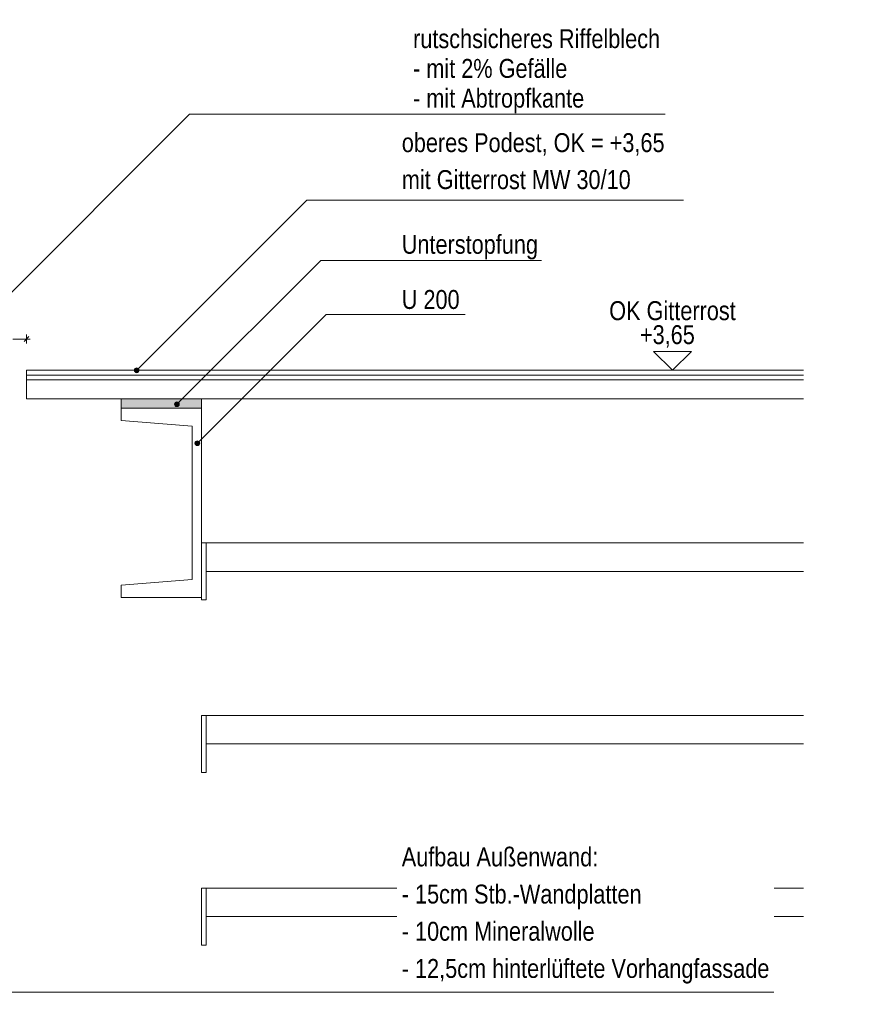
# Model space of a CAD drawing. Header units: metres. Extents: x -58265 to 854892, y -56510 to 35250.
# Tile 46 of 47: x 682900 to 683787, y -56481 to -55440. Entities that reach past the tile are written whole.
import ezdxf

# ---------------------------------------------------------------- set-up
doc = ezdxf.new("R2010")
doc.units = ezdxf.units.M
doc.header["$LTSCALE"] = 0.05
doc.linetypes.add('Wipeout_Contour', pattern=[20000, 0, -20000])
for name, color, linetype in [('Detail_ Stahltreppe_10_5_A_1_Schraffuren', 7, 'Continuous'), ('Detail_ Stahltreppe_10_5_A_4_Detail_Bemaßung', 7, 'Continuous'), ('Detail_ Stahltreppe_10_5_A_4_Detail_Inhalt', 7, 'Continuous'), ('Detail_ Stahltreppe_10_5_A_4_Detail_Schraffur', 7, 'Continuous'), ('Detail_ Stahltreppe_10_5_A_4_Details_Linien', 7, 'Continuous'), ('Detail_ Stahltreppe_10_5_A_4_N_Detail_Inhalt', 7, 'Continuous')]:
    doc.layers.add(name, color=color, linetype=linetype)
doc.styles.add('ERSTELLTER_STIL_2', font='txt')

msp = doc.modelspace()

# ---------------------------------------------------------------- hatches: boundary and pattern name
at = {"layer": 'Detail_ Stahltreppe_10_5_A_1_Schraffuren', "linetype": 'Continuous', "lineweight": 15}
for points in [[(683020.93, -55811.129), (683021.12, -55812.086), (683021.662, -55812.897), (683022.473, -55813.439), (683023.43, -55813.629), (683024.386, -55813.439), (683025.198, -55812.897), (683025.739, -55812.086), (683025.93, -55811.129), (683025.739, -55810.172), (683025.198, -55809.361), (683024.386, -55808.819), (683023.43, -55808.629), (683022.473, -55808.819), (683021.662, -55809.361), (683021.12, -55810.172)], [(683063.395, -55846.986), (683063.585, -55847.943), (683064.127, -55848.754), (683064.938, -55849.296), (683065.895, -55849.486), (683066.851, -55849.296), (683067.662, -55848.754), (683068.204, -55847.943), (683068.395, -55846.986), (683068.204, -55846.029), (683067.662, -55845.218), (683066.851, -55844.676), (683065.895, -55844.486), (683064.938, -55844.676), (683064.127, -55845.218), (683063.585, -55846.029)], [(683084.996, -55888.202), (683085.186, -55889.159), (683085.728, -55889.97), (683086.539, -55890.512), (683087.496, -55890.702), (683088.453, -55890.512), (683089.264, -55889.97), (683089.806, -55889.159), (683089.996, -55888.202), (683089.806, -55887.246), (683089.264, -55886.435), (683088.453, -55885.893), (683087.496, -55885.702), (683086.539, -55885.893), (683085.728, -55886.435), (683085.186, -55887.246)]]:
    msp.add_hatch(color=7, dxfattribs=at).paths.add_polyline_path(points)
at = {"layer": 'Detail_ Stahltreppe_10_5_A_1_Schraffuren', "linetype": 'Continuous', "lineweight": 18}
msp.add_hatch(color=49, dxfattribs=at).paths.add_polyline_path([(683006.938, -55841.129), (683006.938, -55851.128), (683091.938, -55851.128), (683091.938, -55841.129)])

# ---------------------------------------------------------------- linework, layer by layer
at = {"layer": 'Detail_ Stahltreppe_10_5_A_4_Detail_Bemaßung', "color": 7, "linetype": 'Continuous', "lineweight": 13}
for p, q in [((682892.592, -55778.037), (682906.938, -55778.037)), ((682904.438, -55780.537), (682909.438, -55775.537)), ((682906.938, -55782.725), (682906.938, -55773.35)), ((682906.938, -55778.037), (682910.688, -55778.037)), ((683589.544, -55811.129), (683569.544, -55791.129)), ((683569.544, -55791.129), (683609.544, -55791.129)), ((683609.544, -55791.129), (683589.544, -55811.129)), ((683589.544, -55811.129), (683539.544, -55811.129)), ((683589.544, -55811.129), (683604.544, -55811.129))]:
    msp.add_line(p, q, dxfattribs=at)
at = {"layer": 'Detail_ Stahltreppe_10_5_A_4_Detail_Schraffur', "color": 7, "linetype": 'Continuous', "lineweight": 15, "flags": 128}
msp.add_lwpolyline([(683006.938, -55841.129), (683091.938, -55841.129), (683091.938, -55851.128), (683006.938, -55851.128)], close=True, dxfattribs=at)
at = {"layer": 'Detail_ Stahltreppe_10_5_A_4_Details_Linien', "color": 7, "linetype": 'Continuous', "lineweight": 15, "flags": 128}
for points in [[(683727.873, -55811.129), (682906.938, -55811.129), (682906.938, -55841.129), (683727.873, -55841.129)], [(682906.938, -55816.129), (683727.873, -55816.129)], [(682906.938, -55821.129), (683727.873, -55821.129)], [(683081.938, -55951.128), (683081.938, -55870.128), (683006.938, -55864.128), (683006.938, -55851.128), (683091.938, -55851.128), (683091.938, -55951.128)], [(683091.938, -55951.128), (683091.938, -56051.128), (683006.938, -56051.128), (683006.938, -56038.128), (683081.938, -56032.128), (683081.938, -55951.128)], [(683727.873, -55993.629), (683096.938, -55993.629), (683096.938, -56023.629), (683727.873, -56023.629)], [(683727.873, -56176.129), (683096.938, -56176.129), (683096.938, -56206.129), (683727.873, -56206.129)], [(683727.873, -56358.629), (683096.938, -56358.629), (683096.938, -56388.629), (683727.873, -56388.629)]]:
    msp.add_lwpolyline(points, dxfattribs=at)
for points in [[(683096.938, -55993.629), (683091.938, -55993.629), (683091.938, -56053.676), (683096.938, -56053.676)], [(683096.938, -56176.129), (683091.938, -56176.129), (683091.938, -56236.176), (683096.938, -56236.176)], [(683096.938, -56358.629), (683091.938, -56358.629), (683091.938, -56418.675), (683096.938, -56418.675)]]:
    msp.add_lwpolyline(points, close=True, dxfattribs=at)
at = {"layer": 'Detail_ Stahltreppe_10_5_A_4_N_Detail_Inhalt', "color": 7, "linetype": 'Continuous', "lineweight": 15}
for p, q in [((682808.011, -55811.633), (683079.173, -55540.471)), ((683025.198, -55809.361), (683203.204, -55631.355)), ((683067.662, -55845.218), (683217.898, -55694.982)), ((683089.264, -55886.435), (683223.505, -55752.194))]:
    msp.add_line(p, q, dxfattribs=at)
at = {"layer": 'Detail_ Stahltreppe_10_5_A_4_N_Detail_Inhalt', "color": 251, "linetype": 'Continuous', "lineweight": 13}
msp.add_line((682833.951, -56468.419), (683283.827, -56468.419), dxfattribs=at)
at = {"layer": 'Detail_ Stahltreppe_10_5_A_4_N_Detail_Inhalt', "color": 7, "linetype": 'Continuous', "lineweight": 15}
for centre in [(683023.43, -55811.129), (683065.895, -55846.986), (683087.496, -55888.202)]:
    msp.add_circle(centre, 2.5, dxfattribs=at)

# ---------------------------------------------------------------- texts
at = {"layer": 'Detail_ Stahltreppe_10_5_A_4_Detail_Bemaßung', "color": 7, "linetype": 'Continuous', "lineweight": 13, "insert": (682873.557, -55780.684), "char_height": 15, "attachment_point": 7, "style": 'ERSTELLTER_STIL_2'}
msp.add_mtext('\\A1;{\\pql;\\fSwis721 Cn BT|b0|i0|c0|p0;\\W1.000000;1\\fSwis721 Cn BT|b0|i0|c0|p0;\\W1.000000;\\A1{\\H.66x;\\S5^  ;}}', dxfattribs=at)
at = {"layer": 'Detail_ Stahltreppe_10_5_A_4_Detail_Inhalt', "color": 7, "linetype": 'Continuous', "lineweight": 70, "insert": (683589.544, -55748.217), "char_height": 20, "attachment_point": 5, "style": 'ERSTELLTER_STIL_2'}
msp.add_mtext('\\A1;{\\pqc;\\fSwis721 Cn BT|b0|i0|c0|p0;\\W1.000000;OK Gitterrost}', dxfattribs=at)

# ---------------------------------------------------------------- wipeouts: each hides what was drawn before it
at = {"color": 254, "linetype": 'Wipeout_Contour', "lineweight": 0, "ltscale": 2742781.359680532}
msp.add_wipeout([(683310.45, -55545.471), (683581.831, -55545.471), (683581.831, -55440.471), (683310.45, -55440.471)], dxfattribs=at).dxf.layer = 'Detail_ Stahltreppe_10_5_A_1_Schraffuren'
at = {"color": 254, "linetype": 'Wipeout_Contour', "lineweight": 0, "ltscale": 2742830.907002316}
msp.add_wipeout([(683298.502, -55644.272), (683601.289, -55644.272), (683601.289, -55555.105), (683298.502, -55555.105)], dxfattribs=at).dxf.layer = 'Detail_ Stahltreppe_10_5_A_1_Schraffuren'
at = {"color": 254, "linetype": 'Wipeout_Contour', "lineweight": 0, "ltscale": 2742557.320187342}
msp.add_wipeout([(683298.502, -55699.982), (683451.107, -55699.982), (683451.107, -55658.315), (683298.502, -55658.315)], dxfattribs=at).dxf.layer = 'Detail_ Stahltreppe_10_5_A_1_Schraffuren'
at = {"color": 254, "linetype": 'Wipeout_Contour', "lineweight": 0, "ltscale": 2742414.936249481}
msp.add_wipeout([(683298.502, -55757.194), (683370.351, -55757.194), (683370.351, -55715.527), (683298.502, -55715.527)], dxfattribs=at).dxf.layer = 'Detail_ Stahltreppe_10_5_A_1_Schraffuren'

# ---------------------------------------------------------------- next in the draw order: linework, layer by layer
at = {"layer": 'Detail_ Stahltreppe_10_5_A_4_N_Detail_Inhalt', "color": 7, "linetype": 'Continuous', "lineweight": 15}
for p, q in [((683079.173, -55540.471), (683310.45, -55540.471)), ((683310.45, -55540.471), (683581.831, -55540.471)), ((683203.204, -55631.355), (683298.502, -55631.355)), ((683298.502, -55631.355), (683601.289, -55631.355)), ((683217.898, -55694.982), (683298.502, -55694.982)), ((683298.502, -55694.982), (683451.107, -55694.982)), ((683223.505, -55752.194), (683298.502, -55752.194)), ((683298.502, -55752.194), (683370.351, -55752.194))]:
    msp.add_line(p, q, dxfattribs=at)

# ---------------------------------------------------------------- next in the draw order: texts
at = {"layer": 'Detail_ Stahltreppe_10_5_A_4_N_Detail_Inhalt', "color": 7, "linetype": 'Continuous', "lineweight": 15, "char_height": 20, "attachment_point": 7, "style": 'ERSTELLTER_STIL_2'}
for s, insert, line_spacing_factor in [('\\A1;{\\pql;\\fSwis721 Cn BT|b0|i0|c0|p0;\\W1.000000;rutschsicheres\\fSwis721 Cn BT|b0|i0|c0|p0;\\W1.000000; \\fSwis721 Cn BT|b0|i0|c0|p0;\\W1.000000;Riffelblech\\P\\pql;\\fSwis721 Cn BT|b0|i0|c0|p0;\\W1.000000;- \\fSwis721 Cn BT|b0|i0|c0|p0;\\W1.000000;mit 2% Gefälle\\P\\pql;\\fSwis721 Cn BT|b0|i0|c0|p0;\\W1.000000;- mit Abtropfkante}', (683315.45, -55539.425), 0.942666), ('\\A1;{\\pql;\\fSwis721 Cn BT|b0|i0|c0|p0;\\W1.000000;oberes Podest\\fSwis721 Cn BT|b0|i0|c0|p0;\\W1.000000;, OK = +3,65\\P\\pql;\\fSwis721 Cn BT|b0|i0|c0|p0;\\W1.000000;mit Gitterrost MW 30/10}', (683303.502, -55619.801), 1.1723)]:
    msp.add_mtext(s, dxfattribs=dict(at, insert=insert, line_spacing_factor=line_spacing_factor))
for s, insert in [('\\A1;{\\pql;\\fSwis721 Cn BT|b0|i0|c0|p0;\\W1.000000;Unterstopfung}', (683303.502, -55693.936)), ('\\A1;{\\pql;\\fSwis721 Cn BT|b0|i0|c0|p0;\\W1.000000;U\\fSwis721 Cn BT|b0|i0|c0|p0;\\W1.000000; 200}', (683303.502, -55746.538))]:
    msp.add_mtext(s, dxfattribs=dict(at, insert=insert))

# ---------------------------------------------------------------- next in the draw order: wipeouts: each hides what was drawn before it
at = {"color": 254, "linetype": 'Wipeout_Contour', "lineweight": 0, "ltscale": 2743445.287385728}
msp.add_wipeout([(683551.832, -55790.479), (683627.256, -55790.479), (683627.256, -55763.779), (683551.832, -55763.779)], dxfattribs=at).dxf.layer = 'Detail_ Stahltreppe_10_5_A_1_Schraffuren'
at = {"color": 254, "linetype": 'Wipeout_Contour', "lineweight": 0, "ltscale": 2743281.576886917}
msp.add_wipeout([(683298.502, -56481.336), (683696.693, -56481.336), (683696.693, -56313.002), (683298.502, -56313.002)], dxfattribs=at).dxf.layer = 'Detail_ Stahltreppe_10_5_A_1_Schraffuren'

# ---------------------------------------------------------------- next in the draw order: linework, layer by layer
at = {"layer": 'Detail_ Stahltreppe_10_5_A_4_N_Detail_Inhalt', "color": 251, "linetype": 'Continuous', "lineweight": 13}
for p, q in [((683283.827, -56468.419), (683298.502, -56468.419)), ((683298.502, -56468.419), (683696.693, -56468.419))]:
    msp.add_line(p, q, dxfattribs=at)

# ---------------------------------------------------------------- next in the draw order: texts
at = {"layer": 'Detail_ Stahltreppe_10_5_A_4_Detail_Bemaßung', "color": 7, "linetype": 'Continuous', "lineweight": 13, "insert": (683555.182, -55787.129), "char_height": 20, "width": 68.724, "attachment_point": 7, "style": 'ERSTELLTER_STIL_2'}
msp.add_mtext('\\A1;{\\pql;\\fSwis721 Cn BT|b0|i0|c0|p0;\\W1.000000;+3,65}', dxfattribs=at)
at = {"layer": 'Detail_ Stahltreppe_10_5_A_4_N_Detail_Inhalt', "color": 7, "linetype": 'Continuous', "lineweight": 15, "insert": (683303.502, -56459.456), "char_height": 20, "attachment_point": 7, "line_spacing_factor": 1.179027, "style": 'ERSTELLTER_STIL_2'}
msp.add_mtext('\\A1;{\\pql;\\fSwis721 Cn BT|b0|i0|c0|p0;\\W1.000000;Aufbau Außenwand:\\P\\pql;\\fSwis721 Cn BT|b0|i0|c0|p0;\\W1.000000;- 15cm Stb.-Wandplatten\\P\\pql;\\fSwis721 Cn BT|b0|i0|c0|p0;\\W1.000000;- 10cm Mineralwolle\\P\\pql;\\fSwis721 Cn BT|b0|i0|c0|p0;\\W1.000000;- 12,5cm hinterlüftete Vorhangfassade}', dxfattribs=at)

doc.saveas('drawing.dxf')
